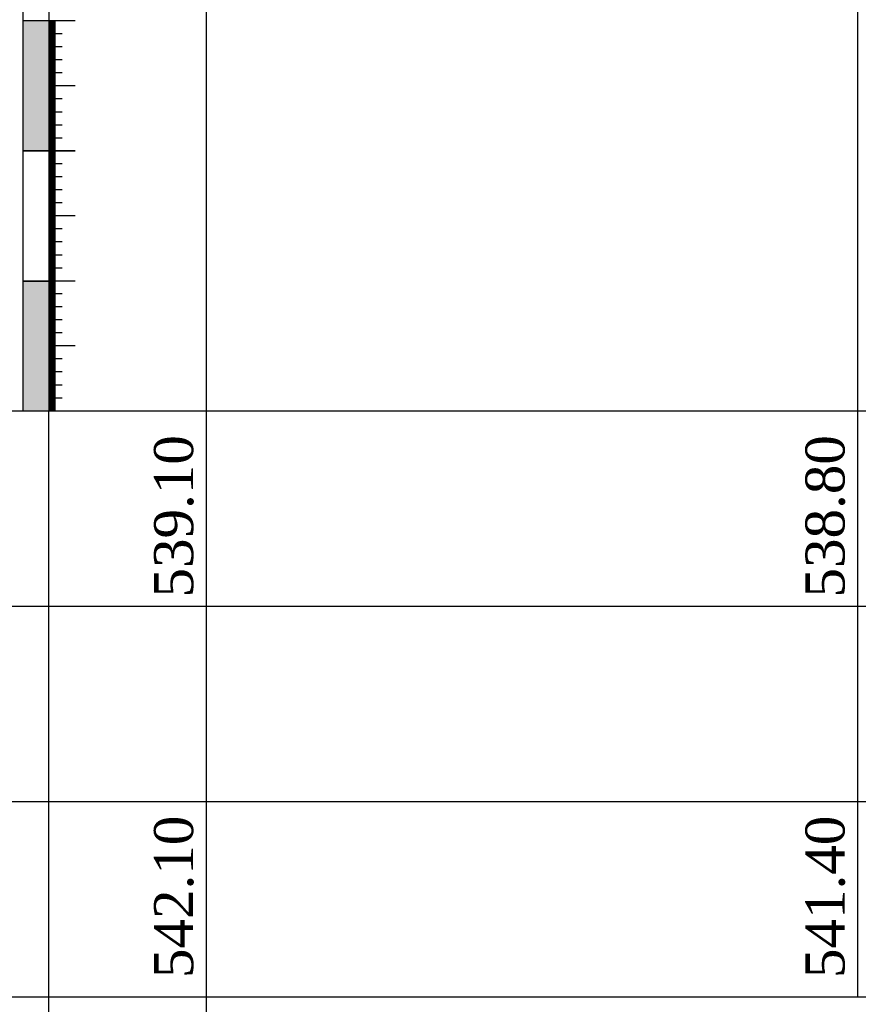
# Model space of a CAD drawing. Extents: x 0 to 362422, y 0 to 4201735.
# Tile 62 of 256: x 359963 to 360028, y 4199262 to 4199338. Entities that reach past the tile are written whole.
import ezdxf

# ---------------------------------------------------------------- set-up
doc = ezdxf.new("R2010")
doc.units = 0
doc.header["$LTSCALE"] = 0.5
doc.header["$MEASUREMENT"] = 0
doc.layers.add('(022) Возд. Линии', color=7, linetype='Continuous')
doc.layers.add('.', color=7, linetype='Continuous', lineweight=15)
doc.layers.add('Размеры', color=251, linetype='Continuous', lineweight=25)
doc.styles.add('Times New Roman', font='times.ttf')

msp = doc.modelspace()

# ---------------------------------------------------------------- hatches: boundary and pattern name
at = {"layer": '.', "lineweight": 30}
h = msp.add_hatch(color=250, dxfattribs=at)
h.dxf.hatch_style = 1
h.set_gradient(color1=(51, 51, 51), color2=(214, 214, 214), tint=1)
h.paths.add_polyline_path([(359963.514, 4199328.034), (359965.514, 4199328.034), (359965.514, 4199338.034), (359963.514, 4199338.034)])
h = msp.add_hatch(color=250, dxfattribs=at)
h.dxf.hatch_style = 1
h.set_gradient(color1=(51, 51, 51), color2=(214, 214, 214), tint=1)
h.paths.add_polyline_path([(359963.514, 4199308.056), (359965.514, 4199308.056), (359965.514, 4199318.034), (359963.514, 4199318.034)])

# ---------------------------------------------------------------- linework, layer by layer
at = {"layer": '(022) Возд. Линии', "color": 0, "lineweight": 25, "elevation": 267.491, "flags": 128}
for points in [[(359963.514, 4199517.97), (359963.514, 4199308.056)], [(359965.514, 4199517.97), (359965.514, 4199308.056)]]:
    msp.add_lwpolyline(points, dxfattribs=at)
at = {"linetype": 'Continuous'}
for p, q in [((359963.514, 4199338.013, 267.491), (359967.543, 4199338.013, 267.491)), ((359965.514, 4199337.913, 267.491), (359966.019, 4199337.913, 267.491)), ((359965.514, 4199337.813, 267.491), (359966.019, 4199337.813, 267.491)), ((359965.514, 4199337.713, 267.491), (359966.019, 4199337.713, 267.491)), ((359965.514, 4199337.613, 267.491), (359966.019, 4199337.613, 267.491)), ((359965.514, 4199337.513, 267.491), (359966.019, 4199337.513, 267.491)), ((359965.514, 4199337.413, 267.491), (359966.019, 4199337.413, 267.491)), ((359965.514, 4199337.313, 267.491), (359966.019, 4199337.313, 267.491)), ((359965.514, 4199337.213, 267.491), (359966.019, 4199337.213, 267.491)), ((359965.514, 4199337.113, 267.491), (359966.019, 4199337.113, 267.491)), ((359965.514, 4199337.013, 267.491), (359966.528, 4199337.013, 267.491)), ((359965.514, 4199336.913, 267.491), (359966.019, 4199336.913, 267.491)), ((359965.514, 4199336.813, 267.491), (359966.019, 4199336.813, 267.491)), ((359965.514, 4199336.713, 267.491), (359966.019, 4199336.713, 267.491)), ((359965.514, 4199336.613, 267.491), (359966.019, 4199336.613, 267.491)), ((359965.514, 4199336.513, 267.491), (359966.019, 4199336.513, 267.491)), ((359965.514, 4199336.413, 267.491), (359966.019, 4199336.413, 267.491)), ((359965.514, 4199336.313, 267.491), (359966.019, 4199336.313, 267.491)), ((359965.514, 4199336.213, 267.491), (359966.019, 4199336.213, 267.491)), ((359965.514, 4199336.113, 267.491), (359966.019, 4199336.113, 267.491)), ((359965.514, 4199336.013, 267.491), (359966.528, 4199336.013, 267.491)), ((359965.514, 4199335.913, 267.491), (359966.019, 4199335.913, 267.491)), ((359965.514, 4199335.813, 267.491), (359966.019, 4199335.813, 267.491)), ((359965.514, 4199335.713, 267.491), (359966.019, 4199335.713, 267.491)), ((359965.514, 4199335.613, 267.491), (359966.019, 4199335.613, 267.491)), ((359965.514, 4199335.513, 267.491), (359966.019, 4199335.513, 267.491)), ((359965.514, 4199335.413, 267.491), (359966.019, 4199335.413, 267.491)), ((359965.514, 4199335.313, 267.491), (359966.019, 4199335.313, 267.491)), ((359965.514, 4199335.213, 267.491), (359966.019, 4199335.213, 267.491)), ((359965.514, 4199335.113, 267.491), (359966.019, 4199335.113, 267.491)), ((359965.514, 4199335.013, 267.491), (359966.528, 4199335.013, 267.491)), ((359965.514, 4199334.913, 267.491), (359966.019, 4199334.913, 267.491)), ((359965.514, 4199334.813, 267.491), (359966.019, 4199334.813, 267.491)), ((359965.514, 4199334.713, 267.491), (359966.019, 4199334.713, 267.491)), ((359965.514, 4199334.613, 267.491), (359966.019, 4199334.613, 267.491)), ((359965.514, 4199334.513, 267.491), (359966.019, 4199334.513, 267.491)), ((359965.514, 4199334.413, 267.491), (359966.019, 4199334.413, 267.491)), ((359965.514, 4199334.313, 267.491), (359966.019, 4199334.313, 267.491)), ((359965.514, 4199334.213, 267.491), (359966.019, 4199334.213, 267.491)), ((359965.514, 4199334.113, 267.491), (359966.019, 4199334.113, 267.491)), ((359965.514, 4199334.013, 267.491), (359966.528, 4199334.013, 267.491)), ((359965.514, 4199333.913, 267.491), (359966.019, 4199333.913, 267.491)), ((359965.514, 4199333.813, 267.491), (359966.019, 4199333.813, 267.491)), ((359965.514, 4199333.713, 267.491), (359966.019, 4199333.713, 267.491)), ((359965.514, 4199333.613, 267.491), (359966.019, 4199333.613, 267.491)), ((359965.514, 4199333.513, 267.491), (359966.019, 4199333.513, 267.491)), ((359965.514, 4199333.413, 267.491), (359966.019, 4199333.413, 267.491)), ((359965.514, 4199333.313, 267.491), (359966.019, 4199333.313, 267.491)), ((359965.514, 4199333.213, 267.491), (359966.019, 4199333.213, 267.491)), ((359965.514, 4199333.113, 267.491), (359966.019, 4199333.113, 267.491)), ((359965.514, 4199333.013, 267.491), (359967.543, 4199333.013, 267.491)), ((359965.514, 4199332.913, 267.491), (359966.019, 4199332.913, 267.491)), ((359965.514, 4199332.813, 267.491), (359966.019, 4199332.813, 267.491)), ((359965.514, 4199332.713, 267.491), (359966.019, 4199332.713, 267.491)), ((359965.514, 4199332.613, 267.491), (359966.019, 4199332.613, 267.491)), ((359965.514, 4199332.513, 267.491), (359966.019, 4199332.513, 267.491)), ((359965.514, 4199332.413, 267.491), (359966.019, 4199332.413, 267.491)), ((359965.514, 4199332.313, 267.491), (359966.019, 4199332.313, 267.491)), ((359965.514, 4199332.213, 267.491), (359966.019, 4199332.213, 267.491)), ((359965.514, 4199332.113, 267.491), (359966.019, 4199332.113, 267.491)), ((359965.514, 4199332.013, 267.491), (359966.528, 4199332.013, 267.491)), ((359965.514, 4199331.913, 267.491), (359966.019, 4199331.913, 267.491)), ((359965.514, 4199331.813, 267.491), (359966.019, 4199331.813, 267.491)), ((359965.514, 4199331.713, 267.491), (359966.019, 4199331.713, 267.491)), ((359965.514, 4199331.613, 267.491), (359966.019, 4199331.613, 267.491)), ((359965.514, 4199331.513, 267.491), (359966.019, 4199331.513, 267.491)), ((359965.514, 4199331.413, 267.491), (359966.019, 4199331.413, 267.491)), ((359965.514, 4199331.313, 267.491), (359966.019, 4199331.313, 267.491)), ((359965.514, 4199331.213, 267.491), (359966.019, 4199331.213, 267.491)), ((359965.514, 4199331.113, 267.491), (359966.019, 4199331.113, 267.491)), ((359965.514, 4199331.013, 267.491), (359966.528, 4199331.013, 267.491)), ((359965.514, 4199330.913, 267.491), (359966.019, 4199330.913, 267.491)), ((359965.514, 4199330.813, 267.491), (359966.019, 4199330.813, 267.491)), ((359965.514, 4199330.713, 267.491), (359966.019, 4199330.713, 267.491)), ((359965.514, 4199330.613, 267.491), (359966.019, 4199330.613, 267.491)), ((359965.514, 4199330.513, 267.491), (359966.019, 4199330.513, 267.491)), ((359965.514, 4199330.413, 267.491), (359966.019, 4199330.413, 267.491)), ((359965.514, 4199330.313, 267.491), (359966.019, 4199330.313, 267.491)), ((359965.514, 4199330.213, 267.491), (359966.019, 4199330.213, 267.491)), ((359965.514, 4199330.113, 267.491), (359966.019, 4199330.113, 267.491)), ((359965.514, 4199330.013, 267.491), (359966.528, 4199330.013, 267.491)), ((359965.514, 4199329.913, 267.491), (359966.019, 4199329.913, 267.491)), ((359965.514, 4199329.813, 267.491), (359966.019, 4199329.813, 267.491)), ((359965.514, 4199329.713, 267.491), (359966.019, 4199329.713, 267.491)), ((359965.514, 4199329.613, 267.491), (359966.019, 4199329.613, 267.491)), ((359965.514, 4199329.513, 267.491), (359966.019, 4199329.513, 267.491)), ((359965.514, 4199329.413, 267.491), (359966.019, 4199329.413, 267.491)), ((359965.514, 4199329.313, 267.491), (359966.019, 4199329.313, 267.491)), ((359965.514, 4199329.213, 267.491), (359966.019, 4199329.213, 267.491)), ((359965.514, 4199329.113, 267.491), (359966.019, 4199329.113, 267.491)), ((359965.514, 4199329.013, 267.491), (359966.528, 4199329.013, 267.491)), ((359965.514, 4199328.913, 267.491), (359966.019, 4199328.913, 267.491)), ((359965.514, 4199328.813, 267.491), (359966.019, 4199328.813, 267.491)), ((359965.514, 4199328.713, 267.491), (359966.019, 4199328.713, 267.491)), ((359963.514, 4199328.034, 267.491), (359967.543, 4199328.034, 267.491)), ((359963.514, 4199328.013, 267.491), (359967.543, 4199328.013, 267.491)), ((359965.514, 4199328.613, 267.491), (359966.019, 4199328.613, 267.491)), ((359965.514, 4199328.513, 267.491), (359966.019, 4199328.513, 267.491)), ((359965.514, 4199328.413, 267.491), (359966.019, 4199328.413, 267.491)), ((359965.514, 4199328.313, 267.491), (359966.019, 4199328.313, 267.491)), ((359965.514, 4199328.213, 267.491), (359966.019, 4199328.213, 267.491)), ((359965.514, 4199328.113, 267.491), (359966.019, 4199328.113, 267.491)), ((359965.514, 4199327.934, 267.491), (359966.019, 4199327.934, 267.491)), ((359965.514, 4199327.834, 267.491), (359966.019, 4199327.834, 267.491)), ((359965.514, 4199327.734, 267.491), (359966.019, 4199327.734, 267.491)), ((359965.514, 4199327.634, 267.491), (359966.019, 4199327.634, 267.491)), ((359965.514, 4199327.534, 267.491), (359966.019, 4199327.534, 267.491)), ((359965.514, 4199327.434, 267.491), (359966.019, 4199327.434, 267.491)), ((359965.514, 4199327.334, 267.491), (359966.019, 4199327.334, 267.491)), ((359965.514, 4199327.234, 267.491), (359966.019, 4199327.234, 267.491)), ((359965.514, 4199327.134, 267.491), (359966.019, 4199327.134, 267.491)), ((359965.514, 4199327.034, 267.491), (359966.528, 4199327.034, 267.491)), ((359965.514, 4199326.934, 267.491), (359966.019, 4199326.934, 267.491)), ((359965.514, 4199326.834, 267.491), (359966.019, 4199326.834, 267.491)), ((359965.514, 4199326.734, 267.491), (359966.019, 4199326.734, 267.491)), ((359965.514, 4199326.634, 267.491), (359966.019, 4199326.634, 267.491)), ((359965.514, 4199326.534, 267.491), (359966.019, 4199326.534, 267.491)), ((359965.514, 4199326.434, 267.491), (359966.019, 4199326.434, 267.491)), ((359965.514, 4199326.334, 267.491), (359966.019, 4199326.334, 267.491)), ((359965.514, 4199326.234, 267.491), (359966.019, 4199326.234, 267.491)), ((359965.514, 4199326.134, 267.491), (359966.019, 4199326.134, 267.491)), ((359965.514, 4199326.034, 267.491), (359966.528, 4199326.034, 267.491)), ((359965.514, 4199325.934, 267.491), (359966.019, 4199325.934, 267.491)), ((359965.514, 4199325.834, 267.491), (359966.019, 4199325.834, 267.491)), ((359965.514, 4199325.734, 267.491), (359966.019, 4199325.734, 267.491)), ((359965.514, 4199325.634, 267.491), (359966.019, 4199325.634, 267.491)), ((359965.514, 4199325.534, 267.491), (359966.019, 4199325.534, 267.491)), ((359965.514, 4199325.434, 267.491), (359966.019, 4199325.434, 267.491)), ((359965.514, 4199325.334, 267.491), (359966.019, 4199325.334, 267.491)), ((359965.514, 4199325.234, 267.491), (359966.019, 4199325.234, 267.491)), ((359965.514, 4199325.134, 267.491), (359966.019, 4199325.134, 267.491)), ((359965.514, 4199325.034, 267.491), (359966.528, 4199325.034, 267.491)), ((359965.514, 4199324.934, 267.491), (359966.019, 4199324.934, 267.491)), ((359965.514, 4199324.834, 267.491), (359966.019, 4199324.834, 267.491)), ((359965.514, 4199324.734, 267.491), (359966.019, 4199324.734, 267.491)), ((359965.514, 4199324.634, 267.491), (359966.019, 4199324.634, 267.491)), ((359965.514, 4199324.534, 267.491), (359966.019, 4199324.534, 267.491)), ((359965.514, 4199324.434, 267.491), (359966.019, 4199324.434, 267.491)), ((359965.514, 4199324.334, 267.491), (359966.019, 4199324.334, 267.491)), ((359965.514, 4199324.234, 267.491), (359966.019, 4199324.234, 267.491)), ((359965.514, 4199324.134, 267.491), (359966.019, 4199324.134, 267.491)), ((359965.514, 4199324.034, 267.491), (359966.528, 4199324.034, 267.491)), ((359965.514, 4199323.934, 267.491), (359966.019, 4199323.934, 267.491)), ((359965.514, 4199323.834, 267.491), (359966.019, 4199323.834, 267.491)), ((359965.514, 4199323.734, 267.491), (359966.019, 4199323.734, 267.491)), ((359965.514, 4199323.634, 267.491), (359966.019, 4199323.634, 267.491)), ((359965.514, 4199323.534, 267.491), (359966.019, 4199323.534, 267.491)), ((359965.514, 4199323.434, 267.491), (359966.019, 4199323.434, 267.491)), ((359965.514, 4199323.334, 267.491), (359966.019, 4199323.334, 267.491)), ((359965.514, 4199323.234, 267.491), (359966.019, 4199323.234, 267.491)), ((359965.514, 4199323.134, 267.491), (359966.019, 4199323.134, 267.491)), ((359965.514, 4199323.034, 267.491), (359967.543, 4199323.034, 267.491)), ((359965.514, 4199322.934, 267.491), (359966.019, 4199322.934, 267.491)), ((359965.514, 4199322.834, 267.491), (359966.019, 4199322.834, 267.491)), ((359965.514, 4199322.734, 267.491), (359966.019, 4199322.734, 267.491)), ((359965.514, 4199322.634, 267.491), (359966.019, 4199322.634, 267.491))]:
    msp.add_line(p, q, dxfattribs=at)
at = {"color": 0, "linetype": 'Continuous'}
for p, q in [((359965.514, 4199322.534, 267.491), (359966.019, 4199322.534, 267.491)), ((359965.514, 4199322.434, 267.491), (359966.019, 4199322.434, 267.491)), ((359965.514, 4199322.334, 267.491), (359966.019, 4199322.334, 267.491)), ((359965.514, 4199322.234, 267.491), (359966.019, 4199322.234, 267.491)), ((359965.514, 4199322.134, 267.491), (359966.019, 4199322.134, 267.491)), ((359965.514, 4199322.034, 267.491), (359966.528, 4199322.034, 267.491)), ((359965.514, 4199321.934, 267.491), (359966.019, 4199321.934, 267.491)), ((359965.514, 4199321.834, 267.491), (359966.019, 4199321.834, 267.491)), ((359965.514, 4199321.734, 267.491), (359966.019, 4199321.734, 267.491)), ((359965.514, 4199321.634, 267.491), (359966.019, 4199321.634, 267.491)), ((359965.514, 4199321.534, 267.491), (359966.019, 4199321.534, 267.491)), ((359965.514, 4199321.434, 267.491), (359966.019, 4199321.434, 267.491)), ((359965.514, 4199321.334, 267.491), (359966.019, 4199321.334, 267.491)), ((359965.514, 4199321.234, 267.491), (359966.019, 4199321.234, 267.491)), ((359965.514, 4199321.134, 267.491), (359966.019, 4199321.134, 267.491)), ((359965.514, 4199321.034, 267.491), (359966.528, 4199321.034, 267.491)), ((359965.514, 4199320.934, 267.491), (359966.019, 4199320.934, 267.491)), ((359965.514, 4199320.834, 267.491), (359966.019, 4199320.834, 267.491)), ((359965.514, 4199320.734, 267.491), (359966.019, 4199320.734, 267.491)), ((359965.514, 4199320.634, 267.491), (359966.019, 4199320.634, 267.491)), ((359965.514, 4199320.534, 267.491), (359966.019, 4199320.534, 267.491)), ((359965.514, 4199320.434, 267.491), (359966.019, 4199320.434, 267.491)), ((359965.514, 4199320.334, 267.491), (359966.019, 4199320.334, 267.491)), ((359965.514, 4199320.234, 267.491), (359966.019, 4199320.234, 267.491)), ((359965.514, 4199320.134, 267.491), (359966.019, 4199320.134, 267.491)), ((359965.514, 4199320.034, 267.491), (359966.528, 4199320.034, 267.491)), ((359965.514, 4199319.934, 267.491), (359966.019, 4199319.934, 267.491)), ((359965.514, 4199319.834, 267.491), (359966.019, 4199319.834, 267.491)), ((359965.514, 4199319.734, 267.491), (359966.019, 4199319.734, 267.491)), ((359965.514, 4199319.634, 267.491), (359966.019, 4199319.634, 267.491)), ((359965.514, 4199319.534, 267.491), (359966.019, 4199319.534, 267.491)), ((359965.514, 4199319.434, 267.491), (359966.019, 4199319.434, 267.491)), ((359965.514, 4199319.334, 267.491), (359966.019, 4199319.334, 267.491)), ((359965.514, 4199319.234, 267.491), (359966.019, 4199319.234, 267.491)), ((359965.514, 4199319.134, 267.491), (359966.019, 4199319.134, 267.491)), ((359965.514, 4199319.034, 267.491), (359966.528, 4199319.034, 267.491)), ((359965.514, 4199318.934, 267.491), (359966.019, 4199318.934, 267.491)), ((359965.514, 4199318.834, 267.491), (359966.019, 4199318.834, 267.491)), ((359965.514, 4199318.734, 267.491), (359966.019, 4199318.734, 267.491)), ((359965.514, 4199318.634, 267.491), (359966.019, 4199318.634, 267.491)), ((359965.514, 4199318.534, 267.491), (359966.019, 4199318.534, 267.491)), ((359965.514, 4199318.434, 267.491), (359966.019, 4199318.434, 267.491)), ((359965.514, 4199318.334, 267.491), (359966.019, 4199318.334, 267.491)), ((359965.514, 4199318.234, 267.491), (359966.019, 4199318.234, 267.491)), ((359965.514, 4199318.134, 267.491), (359966.019, 4199318.134, 267.491)), ((359963.514, 4199318.034, 267.491), (359967.543, 4199318.034, 267.491)), ((359965.514, 4199317.956, 267.491), (359966.019, 4199317.956, 267.491)), ((359965.514, 4199317.856, 267.491), (359966.019, 4199317.856, 267.491)), ((359965.514, 4199317.756, 267.491), (359966.019, 4199317.756, 267.491)), ((359965.514, 4199317.656, 267.491), (359966.019, 4199317.656, 267.491)), ((359965.514, 4199317.556, 267.491), (359966.019, 4199317.556, 267.491)), ((359965.514, 4199317.456, 267.491), (359966.019, 4199317.456, 267.491)), ((359965.514, 4199317.356, 267.491), (359966.019, 4199317.356, 267.491)), ((359965.514, 4199317.256, 267.491), (359966.019, 4199317.256, 267.491)), ((359965.514, 4199317.156, 267.491), (359966.019, 4199317.156, 267.491)), ((359965.514, 4199317.056, 267.491), (359966.528, 4199317.056, 267.491)), ((359965.514, 4199316.956, 267.491), (359966.019, 4199316.956, 267.491)), ((359965.514, 4199316.856, 267.491), (359966.019, 4199316.856, 267.491)), ((359965.514, 4199316.756, 267.491), (359966.019, 4199316.756, 267.491)), ((359965.514, 4199316.656, 267.491), (359966.019, 4199316.656, 267.491)), ((359965.514, 4199316.556, 267.491), (359966.019, 4199316.556, 267.491)), ((359965.514, 4199316.456, 267.491), (359966.019, 4199316.456, 267.491)), ((359965.514, 4199316.356, 267.491), (359966.019, 4199316.356, 267.491)), ((359965.514, 4199316.256, 267.491), (359966.019, 4199316.256, 267.491)), ((359965.514, 4199316.156, 267.491), (359966.019, 4199316.156, 267.491)), ((359965.514, 4199316.056, 267.491), (359966.528, 4199316.056, 267.491)), ((359965.514, 4199315.956, 267.491), (359966.019, 4199315.956, 267.491)), ((359965.514, 4199315.856, 267.491), (359966.019, 4199315.856, 267.491)), ((359965.514, 4199315.756, 267.491), (359966.019, 4199315.756, 267.491)), ((359965.514, 4199315.656, 267.491), (359966.019, 4199315.656, 267.491)), ((359965.514, 4199315.556, 267.491), (359966.019, 4199315.556, 267.491)), ((359965.514, 4199315.456, 267.491), (359966.019, 4199315.456, 267.491)), ((359965.514, 4199315.356, 267.491), (359966.019, 4199315.356, 267.491)), ((359965.514, 4199315.256, 267.491), (359966.019, 4199315.256, 267.491)), ((359965.514, 4199315.156, 267.491), (359966.019, 4199315.156, 267.491)), ((359965.514, 4199315.056, 267.491), (359966.528, 4199315.056, 267.491)), ((359965.514, 4199314.956, 267.491), (359966.019, 4199314.956, 267.491)), ((359965.514, 4199314.856, 267.491), (359966.019, 4199314.856, 267.491)), ((359965.514, 4199314.756, 267.491), (359966.019, 4199314.756, 267.491)), ((359965.514, 4199314.656, 267.491), (359966.019, 4199314.656, 267.491)), ((359965.514, 4199314.556, 267.491), (359966.019, 4199314.556, 267.491)), ((359965.514, 4199314.456, 267.491), (359966.019, 4199314.456, 267.491)), ((359965.514, 4199314.356, 267.491), (359966.019, 4199314.356, 267.491)), ((359965.514, 4199314.256, 267.491), (359966.019, 4199314.256, 267.491)), ((359965.514, 4199314.156, 267.491), (359966.019, 4199314.156, 267.491)), ((359965.514, 4199314.056, 267.491), (359966.528, 4199314.056, 267.491)), ((359965.514, 4199313.956, 267.491), (359966.019, 4199313.956, 267.491)), ((359965.514, 4199313.856, 267.491), (359966.019, 4199313.856, 267.491)), ((359965.514, 4199313.756, 267.491), (359966.019, 4199313.756, 267.491)), ((359965.514, 4199313.656, 267.491), (359966.019, 4199313.656, 267.491)), ((359965.514, 4199313.556, 267.491), (359966.019, 4199313.556, 267.491)), ((359965.514, 4199313.456, 267.491), (359966.019, 4199313.456, 267.491)), ((359965.514, 4199313.356, 267.491), (359966.019, 4199313.356, 267.491)), ((359965.514, 4199313.256, 267.491), (359966.019, 4199313.256, 267.491)), ((359965.514, 4199313.156, 267.491), (359966.019, 4199313.156, 267.491)), ((359965.514, 4199313.056, 267.491), (359967.543, 4199313.056, 267.491)), ((359965.514, 4199312.956, 267.491), (359966.019, 4199312.956, 267.491)), ((359965.514, 4199312.856, 267.491), (359966.019, 4199312.856, 267.491)), ((359965.514, 4199312.756, 267.491), (359966.019, 4199312.756, 267.491)), ((359965.514, 4199312.656, 267.491), (359966.019, 4199312.656, 267.491)), ((359965.514, 4199312.556, 267.491), (359966.019, 4199312.556, 267.491)), ((359965.514, 4199312.456, 267.491), (359966.019, 4199312.456, 267.491)), ((359965.514, 4199312.356, 267.491), (359966.019, 4199312.356, 267.491)), ((359965.514, 4199312.256, 267.491), (359966.019, 4199312.256, 267.491)), ((359965.514, 4199312.156, 267.491), (359966.019, 4199312.156, 267.491)), ((359965.514, 4199312.056, 267.491), (359966.528, 4199312.056, 267.491)), ((359965.514, 4199311.956, 267.491), (359966.019, 4199311.956, 267.491)), ((359965.514, 4199311.856, 267.491), (359966.019, 4199311.856, 267.491)), ((359965.514, 4199311.756, 267.491), (359966.019, 4199311.756, 267.491)), ((359965.514, 4199311.656, 267.491), (359966.019, 4199311.656, 267.491)), ((359965.514, 4199311.556, 267.491), (359966.019, 4199311.556, 267.491)), ((359965.514, 4199311.456, 267.491), (359966.019, 4199311.456, 267.491)), ((359965.514, 4199311.356, 267.491), (359966.019, 4199311.356, 267.491)), ((359965.514, 4199311.256, 267.491), (359966.019, 4199311.256, 267.491)), ((359965.514, 4199311.156, 267.491), (359966.019, 4199311.156, 267.491)), ((359965.514, 4199311.056, 267.491), (359966.528, 4199311.056, 267.491)), ((359965.514, 4199310.956, 267.491), (359966.019, 4199310.956, 267.491)), ((359965.514, 4199310.856, 267.491), (359966.019, 4199310.856, 267.491)), ((359965.514, 4199310.756, 267.491), (359966.019, 4199310.756, 267.491)), ((359965.514, 4199310.656, 267.491), (359966.019, 4199310.656, 267.491)), ((359965.514, 4199310.556, 267.491), (359966.019, 4199310.556, 267.491)), ((359965.514, 4199310.456, 267.491), (359966.019, 4199310.456, 267.491)), ((359965.514, 4199310.356, 267.491), (359966.019, 4199310.356, 267.491)), ((359965.514, 4199310.256, 267.491), (359966.019, 4199310.256, 267.491)), ((359965.514, 4199310.156, 267.491), (359966.019, 4199310.156, 267.491)), ((359965.514, 4199310.056, 267.491), (359966.528, 4199310.056, 267.491)), ((359965.514, 4199309.956, 267.491), (359966.019, 4199309.956, 267.491)), ((359965.514, 4199309.856, 267.491), (359966.019, 4199309.856, 267.491)), ((359965.514, 4199309.756, 267.491), (359966.019, 4199309.756, 267.491)), ((359965.514, 4199309.656, 267.491), (359966.019, 4199309.656, 267.491)), ((359965.514, 4199309.556, 267.491), (359966.019, 4199309.556, 267.491)), ((359965.514, 4199309.456, 267.491), (359966.019, 4199309.456, 267.491)), ((359965.514, 4199309.356, 267.491), (359966.019, 4199309.356, 267.491)), ((359965.514, 4199309.256, 267.491), (359966.019, 4199309.256, 267.491)), ((359965.514, 4199309.156, 267.491), (359966.019, 4199309.156, 267.491)), ((359965.514, 4199309.056, 267.491), (359966.528, 4199309.056, 267.491)), ((359965.514, 4199308.956, 267.491), (359966.019, 4199308.956, 267.491)), ((359965.514, 4199308.856, 267.491), (359966.019, 4199308.856, 267.491)), ((359965.514, 4199308.756, 267.491), (359966.019, 4199308.756, 267.491)), ((359965.514, 4199308.656, 267.491), (359966.019, 4199308.656, 267.491)), ((359965.514, 4199308.556, 267.491), (359966.019, 4199308.556, 267.491)), ((359965.514, 4199308.456, 267.491), (359966.019, 4199308.456, 267.491)), ((359965.514, 4199308.356, 267.491), (359966.019, 4199308.356, 267.491)), ((359965.514, 4199308.256, 267.491), (359966.019, 4199308.256, 267.491)), ((359963.514, 4199308.056, -13.589), (359967.543, 4199308.056, 267.491)), ((359965.514, 4199308.156, 267.491), (359966.019, 4199308.156, 267.491))]:
    msp.add_line(p, q, dxfattribs=at)
at = {"color": 0}
for p, q in [((359905.514, 4199308.056, 267.491), (359965.514, 4199308.056, 267.491)), ((359965.514, 4199308.056, 534.981), (360446.623, 4199308.056, 534.981)), ((359965.514, 4199208.056, 267.491), (359965.514, 4199308.056, 267.491)), ((359905.514, 4199293.056, 267.491), (359965.514, 4199293.056, 267.491)), ((359965.514, 4199293.056, 534.981), (360446.653, 4199293.056, 534.981)), ((359905.514, 4199278.056, 267.491), (359965.514, 4199278.056, 267.491)), ((359965.514, 4199278.056, 534.981), (360446.623, 4199278.056, 534.981)), ((359905.514, 4199263.056, 267.491), (359965.514, 4199263.056, 267.491)), ((359965.514, 4199263.056, 534.981), (360446.623, 4199263.056, 534.981))]:
    msp.add_line(p, q, dxfattribs=at)
at = {"elevation": 1069.962}
for points in [[(359977.623, 4199218.02), (359977.623, 4199505.15)], [(360027.623, 4199263.056), (360027.623, 4199503.867)]]:
    msp.add_lwpolyline(points, dxfattribs=at)
at = {"layer": 'Размеры', "color": 0}
for p, q in [((359963.514, 4199338.013, 267.491), (359965.514, 4199338.013, 267.491)), ((359963.514, 4199328.034, 267.491), (359965.514, 4199328.034, 267.491)), ((359963.514, 4199328.034, 267.491), (359965.514, 4199328.034, 267.491)), ((359963.514, 4199328.013, 267.491), (359965.514, 4199328.013, 267.491)), ((359963.514, 4199318.013, 267.491), (359965.514, 4199318.013, 267.491)), ((359965.514, 4199318.013, -13.589), (359963.514, 4199318.013, -13.589)), ((359963.514, 4199318.013, -13.589), (359963.514, 4199308.056, -13.589))]:
    msp.add_line(p, q, dxfattribs=at)

# ---------------------------------------------------------------- texts
at = {"color": 0, "linetype": 'ByBlock', "lineweight": 30, "char_height": 3, "attachment_point": 2, "rotation": 90, "style": 'Times New Roman'}
for s, insert, width in [('\\pxi0.35912;539.10', (359973.593, 4199299.411, 1337.453), 11.95646), ('\\pxi0.35912;538.80', (360023.593, 4199299.411, 1337.453), 11.22814), ('542.10', (359973.593, 4199270.738, 1069.962), 11.95646), ('541.40', (360023.593, 4199270.738, 1069.962), 11.95646)]:
    msp.add_mtext(s, dxfattribs=dict(at, insert=insert, width=width))

doc.saveas('drawing.dxf')
